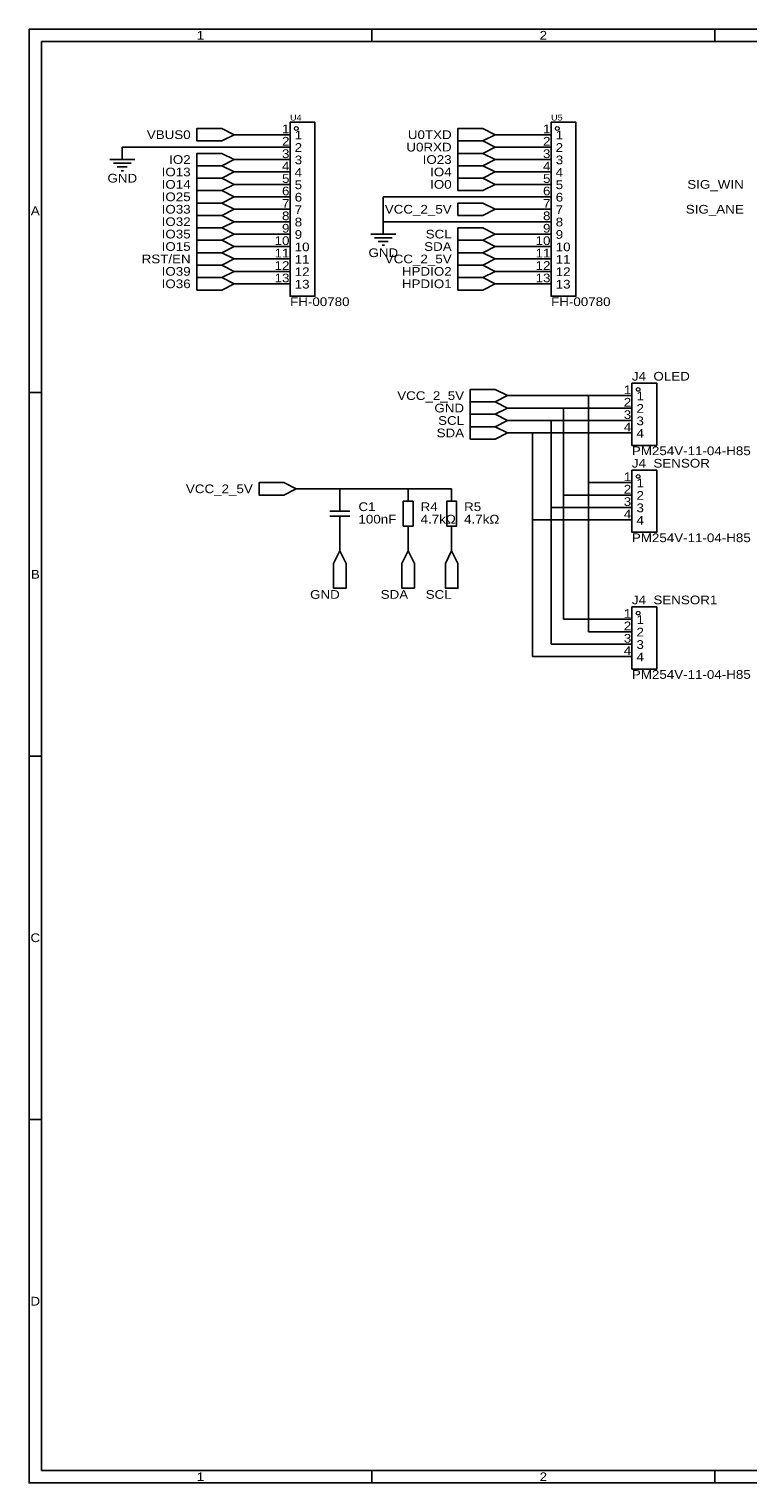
# Model space of a CAD drawing. Header units: millimetres. Extents: x 0 to 420, y 0 to 297.
# Tile 1 of 2: x 0 to 147, y 0 to 297. Entities that reach past the tile are written whole.
import ezdxf
from ezdxf.enums import TextEntityAlignment as Align

# ---------------------------------------------------------------- set-up
doc = ezdxf.new("R2010")
doc.units = ezdxf.units.MM
doc.header["$MEASUREMENT"] = 0
doc.styles.get("Standard").update_dxf_attribs({"font": 'arial.ttf'})

msp = doc.modelspace()

# ---------------------------------------------------------------- linework, layer by layer
at = {"color": 1, "true_color": 0xa00000}
for points in [[(0, 297.18), (420.37, 297.18), (420.37, 0), (0, 0)], [(2.54, 294.64), (417.83, 294.64), (417.83, 2.54), (2.54, 2.54)], [(41.91, 275.59), (39.37, 276.86), (34.29, 276.86), (34.29, 274.32), (39.37, 274.32)], [(53.34, 278.13), (58.42, 278.13), (58.42, 242.57), (53.34, 242.57)], [(95.25, 275.59), (92.71, 276.86), (87.63, 276.86), (87.63, 274.32), (92.71, 274.32)], [(106.68, 278.13), (111.76, 278.13), (111.76, 242.57), (106.68, 242.57)], [(95.25, 273.05), (92.71, 274.32), (87.63, 274.32), (87.63, 271.78), (92.71, 271.78)], [(41.91, 270.51), (39.37, 271.78), (34.29, 271.78), (34.29, 269.24), (39.37, 269.24)], [(95.25, 270.51), (92.71, 271.78), (87.63, 271.78), (87.63, 269.24), (92.71, 269.24)], [(41.91, 267.97), (39.37, 269.24), (34.29, 269.24), (34.29, 266.7), (39.37, 266.7)], [(95.25, 267.97), (92.71, 269.24), (87.63, 269.24), (87.63, 266.7), (92.71, 266.7)], [(41.91, 265.43), (39.37, 266.7), (34.29, 266.7), (34.29, 264.16), (39.37, 264.16)], [(95.25, 265.43), (92.71, 266.7), (87.63, 266.7), (87.63, 264.16), (92.71, 264.16)], [(41.91, 262.89), (39.37, 264.16), (34.29, 264.16), (34.29, 261.62), (39.37, 261.62)], [(41.91, 260.35), (39.37, 261.62), (34.29, 261.62), (34.29, 259.08), (39.37, 259.08)], [(95.25, 260.35), (92.71, 261.62), (87.63, 261.62), (87.63, 259.08), (92.71, 259.08)], [(41.91, 257.81), (39.37, 259.08), (34.29, 259.08), (34.29, 256.54), (39.37, 256.54)], [(41.91, 255.27), (39.37, 256.54), (34.29, 256.54), (34.29, 254), (39.37, 254)], [(95.25, 255.27), (92.71, 256.54), (87.63, 256.54), (87.63, 254), (92.71, 254)], [(41.91, 252.73), (39.37, 254), (34.29, 254), (34.29, 251.46), (39.37, 251.46)], [(95.25, 252.73), (92.71, 254), (87.63, 254), (87.63, 251.46), (92.71, 251.46)], [(41.91, 250.19), (39.37, 251.46), (34.29, 251.46), (34.29, 248.92), (39.37, 248.92)], [(95.25, 250.19), (92.71, 251.46), (87.63, 251.46), (87.63, 248.92), (92.71, 248.92)], [(41.91, 247.65), (39.37, 248.92), (34.29, 248.92), (34.29, 246.38), (39.37, 246.38)], [(95.25, 247.65), (92.71, 248.92), (87.63, 248.92), (87.63, 246.38), (92.71, 246.38)], [(41.91, 245.11), (39.37, 246.38), (34.29, 246.38), (34.29, 243.84), (39.37, 243.84)], [(95.25, 245.11), (92.71, 246.38), (87.63, 246.38), (87.63, 243.84), (92.71, 243.84)], [(97.79, 222.25), (95.25, 223.52), (90.17, 223.52), (90.17, 220.98), (95.25, 220.98)], [(123.19, 224.79), (128.27, 224.79), (128.27, 212.09), (123.19, 212.09)], [(97.79, 219.71), (95.25, 220.98), (90.17, 220.98), (90.17, 218.44), (95.25, 218.44)], [(97.79, 217.17), (95.25, 218.44), (90.17, 218.44), (90.17, 215.9), (95.25, 215.9)], [(97.79, 214.63), (95.25, 215.9), (90.17, 215.9), (90.17, 213.36), (95.25, 213.36)], [(123.19, 207.01), (128.27, 207.01), (128.27, 194.31), (123.19, 194.31)], [(54.61, 203.2), (52.07, 204.47), (46.99, 204.47), (46.99, 201.93), (52.07, 201.93)], [(76.45, 195.58), (76.45, 200.66), (78.49, 200.66), (78.49, 195.58)], [(85.34, 195.58), (85.34, 200.66), (87.38, 200.66), (87.38, 195.58)], [(63.5, 190.5), (62.23, 187.96), (62.23, 182.88), (64.77, 182.88), (64.77, 187.96)], [(77.47, 190.5), (76.2, 187.96), (76.2, 182.88), (78.74, 182.88), (78.74, 187.96)], [(86.36, 190.5), (85.09, 187.96), (85.09, 182.88), (87.63, 182.88), (87.63, 187.96)], [(123.19, 179.07), (128.27, 179.07), (128.27, 166.37), (123.19, 166.37)]]:
    msp.add_lwpolyline(points, close=True, dxfattribs=at)
for points in [[(70.06, 297.18), (70.06, 294.64)], [(140.12, 297.18), (140.12, 294.64)], [(16.51, 270.51), (21.59, 270.51)], [(17.27, 269.75), (20.83, 269.75)], [(18.03, 268.99), (20.07, 268.99)], [(18.8, 268.22), (19.3, 268.22)], [(69.85, 255.27), (74.93, 255.27)], [(70.61, 254.51), (74.17, 254.51)], [(71.37, 253.75), (73.41, 253.75)], [(72.14, 252.98), (72.64, 252.98)], [(0, 222.88), (2.54, 222.88)], [(63.5, 200.66), (63.5, 198.63)], [(61.47, 198.63), (65.53, 198.63)], [(65.53, 197.61), (61.47, 197.61)], [(63.5, 197.61), (63.5, 195.58)], [(0, 148.59), (2.54, 148.59)], [(0, 74.3), (2.54, 74.3)], [(70.06, 0), (70.06, 2.54)], [(140.12, 0), (140.12, 2.54)]]:
    msp.add_lwpolyline(points, dxfattribs=at)
at = {"color": 1, "true_color": 0x880000}
for points in [[(44.45, 275.59), (41.91, 275.59)], [(50.8, 275.59), (53.34, 275.59)], [(97.79, 275.59), (95.25, 275.59)], [(104.14, 275.59), (106.68, 275.59)], [(19.05, 273.05), (19.05, 270.51)], [(44.45, 270.51), (41.91, 270.51)], [(50.8, 273.05), (53.34, 273.05)], [(50.8, 270.51), (53.34, 270.51)], [(97.79, 273.05), (95.25, 273.05)], [(97.79, 270.51), (95.25, 270.51)], [(104.14, 273.05), (106.68, 273.05)], [(104.14, 270.51), (106.68, 270.51)], [(44.45, 267.97), (41.91, 267.97)], [(50.8, 267.97), (53.34, 267.97)], [(97.79, 267.97), (95.25, 267.97)], [(104.14, 267.97), (106.68, 267.97)], [(44.45, 265.43), (41.91, 265.43)], [(50.8, 265.43), (53.34, 265.43)], [(97.79, 265.43), (95.25, 265.43)], [(104.14, 265.43), (106.68, 265.43)], [(44.45, 262.89), (41.91, 262.89)], [(50.8, 262.89), (53.34, 262.89)], [(104.14, 262.89), (106.68, 262.89)], [(44.45, 260.35), (41.91, 260.35)], [(50.8, 260.35), (53.34, 260.35)], [(97.79, 260.35), (95.25, 260.35)], [(104.14, 260.35), (106.68, 260.35)], [(44.45, 257.81), (41.91, 257.81)], [(50.8, 257.81), (53.34, 257.81)], [(72.39, 257.81), (72.39, 255.27)], [(104.14, 257.81), (106.68, 257.81)], [(44.45, 255.27), (41.91, 255.27)], [(44.45, 252.73), (41.91, 252.73)], [(50.8, 255.27), (53.34, 255.27)], [(50.8, 252.73), (53.34, 252.73)], [(97.79, 255.27), (95.25, 255.27)], [(97.79, 252.73), (95.25, 252.73)], [(104.14, 255.27), (106.68, 255.27)], [(104.14, 252.73), (106.68, 252.73)], [(44.45, 250.19), (41.91, 250.19)], [(50.8, 250.19), (53.34, 250.19)], [(97.79, 250.19), (95.25, 250.19)], [(104.14, 250.19), (106.68, 250.19)], [(44.45, 247.65), (41.91, 247.65)], [(50.8, 247.65), (53.34, 247.65)], [(97.79, 247.65), (95.25, 247.65)], [(104.14, 247.65), (106.68, 247.65)], [(44.45, 245.11), (41.91, 245.11)], [(50.8, 245.11), (53.34, 245.11)], [(97.79, 245.11), (95.25, 245.11)], [(104.14, 245.11), (106.68, 245.11)], [(100.33, 222.25), (97.79, 222.25)], [(120.65, 222.25), (123.19, 222.25)], [(100.33, 219.71), (97.79, 219.71)], [(100.33, 217.17), (97.79, 217.17)], [(120.65, 219.71), (123.19, 219.71)], [(120.65, 217.17), (123.19, 217.17)], [(100.33, 214.63), (97.79, 214.63)], [(120.65, 214.63), (123.19, 214.63)], [(57.15, 203.2), (54.61, 203.2)], [(63.5, 203.2), (63.5, 200.66)], [(77.47, 203.2), (77.47, 200.66)], [(86.36, 203.2), (86.36, 200.66)], [(120.65, 204.47), (123.19, 204.47)], [(120.65, 201.93), (123.19, 201.93)], [(120.65, 199.39), (123.19, 199.39)], [(120.65, 196.85), (123.19, 196.85)], [(63.5, 193.04), (63.5, 195.58)], [(77.47, 193.04), (77.47, 195.58)], [(86.36, 193.04), (86.36, 195.58)], [(63.5, 193.04), (63.5, 190.5)], [(77.47, 193.04), (77.47, 190.5)], [(86.36, 193.04), (86.36, 190.5)], [(120.65, 176.53), (123.19, 176.53)], [(120.65, 173.99), (123.19, 173.99)], [(120.65, 171.45), (123.19, 171.45)], [(120.65, 168.91), (123.19, 168.91)]]:
    msp.add_lwpolyline(points, dxfattribs=at)
at = {"color": 1, "true_color": 0x008800}
for points in [[(44.45, 275.59), (50.8, 275.59)], [(97.79, 275.59), (104.14, 275.59)], [(19.05, 273.05), (50.8, 273.05)], [(44.45, 270.51), (50.8, 270.51)], [(97.79, 273.05), (104.14, 273.05)], [(97.79, 270.51), (104.14, 270.51)], [(44.45, 267.97), (50.8, 267.97)], [(97.79, 267.97), (104.14, 267.97)], [(44.45, 265.43), (50.8, 265.43)], [(97.79, 265.43), (104.14, 265.43)], [(44.45, 262.89), (50.8, 262.89)], [(72.39, 257.81), (72.39, 262.89)], [(72.39, 262.89), (104.14, 262.89)], [(44.45, 260.35), (50.8, 260.35)], [(97.79, 260.35), (104.14, 260.35)], [(44.45, 257.81), (50.8, 257.81)], [(72.39, 257.81), (104.14, 257.81)], [(44.45, 255.27), (50.8, 255.27)], [(44.45, 252.73), (50.8, 252.73)], [(104.14, 255.27), (97.79, 255.27)], [(97.79, 252.73), (104.14, 252.73)], [(44.45, 250.19), (50.8, 250.19)], [(97.79, 250.19), (104.14, 250.19)], [(44.45, 247.65), (50.8, 247.65)], [(97.79, 247.65), (104.14, 247.65)], [(44.45, 245.11), (50.8, 245.11)], [(97.79, 245.11), (104.14, 245.11)], [(100.33, 222.25), (114.3, 222.25)], [(114.3, 222.25), (114.3, 204.47)], [(120.65, 222.25), (114.3, 222.25)], [(100.33, 219.71), (109.22, 219.71)], [(100.33, 217.17), (106.68, 217.17)], [(106.68, 217.17), (106.68, 199.39)], [(120.65, 217.17), (106.68, 217.17)], [(109.22, 219.71), (109.22, 201.93)], [(120.65, 219.71), (109.22, 219.71)], [(100.33, 214.63), (102.87, 214.63)], [(102.87, 214.63), (102.87, 196.85)], [(120.65, 214.63), (102.87, 214.63)], [(57.15, 203.2), (63.5, 203.2)], [(77.47, 203.2), (63.5, 203.2)], [(86.36, 203.2), (77.47, 203.2)], [(114.3, 204.47), (120.65, 204.47)], [(114.3, 204.47), (114.3, 173.99)], [(106.68, 199.39), (120.65, 199.39)], [(106.68, 199.39), (106.68, 171.45)], [(109.22, 201.93), (120.65, 201.93)], [(109.22, 201.93), (109.22, 176.53)], [(102.87, 196.85), (120.65, 196.85)], [(102.87, 196.85), (102.87, 168.91)], [(109.22, 176.53), (120.65, 176.53)], [(114.3, 173.99), (120.65, 173.99)], [(106.68, 171.45), (120.65, 171.45)], [(102.87, 168.91), (120.65, 168.91)]]:
    msp.add_lwpolyline(points, dxfattribs=at)
at = {"color": 1, "lineweight": 0, "true_color": 0xa00000}
for centre in [(54.61, 276.86), (107.95, 276.86), (124.46, 223.52), (124.46, 205.74), (124.46, 177.8)]:
    msp.add_circle(centre, 0.381, dxfattribs=at)

# ---------------------------------------------------------------- texts
at = {"color": 1, "true_color": 0xa00000, "width": 1.1}
for s, p in [('1', (35.03, 295.91)), ('2', (105.09, 295.91)), ('A', (1.27, 260.03)), ('B', (1.27, 185.74)), ('C', (1.27, 111.44)), ('D', (1.27, 37.15)), ('1', (35.03, 1.27)), ('2', (105.09, 1.27))]:
    msp.add_text(s, height=1.78, dxfattribs=at).set_placement(p, align=Align.MIDDLE_CENTER)
at = {"color": 1, "true_color": 0x000080, "width": 1.1}
for s, height, p in [('U4', 1.2, (53.34, 278.13)), ('U5', 1.2, (106.68, 278.13)), ('J4_OLED', 1.778, (123.19, 224.79)), ('J4_SENSOR', 1.778, (123.19, 207.01)), ('C1', 1.778, (67.31, 198.12)), ('R4', 1.778, (80.01, 198.12)), ('R5', 1.778, (88.9, 198.12)), ('J4_SENSOR1', 1.778, (123.19, 179.07))]:
    msp.add_text(s, height=height, dxfattribs=at).set_placement(p, align=Align.BOTTOM_LEFT)
for s, p in [('VBUS0', (33.02, 275.59)), ('U0TXD', (86.36, 275.59)), ('U0RXD', (86.36, 273.05)), ('IO2', (33.02, 270.51)), ('IO23', (86.36, 270.51)), ('IO13', (33.02, 267.97)), ('IO4', (86.36, 267.97)), ('IO14', (33.02, 265.43)), ('IO0', (86.36, 265.43)), ('SIG_WIN', (146.05, 265.43)), ('IO25', (33.02, 262.89)), ('IO33', (33.02, 260.35)), ('IO32', (33.02, 257.81)), ('VCC_2_5V', (86.36, 260.35)), ('SIG_ANE', (146.05, 260.35)), ('IO35', (33.02, 255.27)), ('SCL', (86.36, 255.27)), ('IO15', (33.02, 252.73)), ('SDA', (86.36, 252.73)), ('RST/EN', (33.02, 250.19)), ('VCC_2_5V', (86.36, 250.19)), ('IO39', (33.02, 247.65)), ('HPDIO2', (86.36, 247.65)), ('IO36', (33.02, 245.11)), ('HPDIO1', (86.36, 245.11)), ('VCC_2_5V', (88.9, 222.25)), ('GND', (88.9, 219.71)), ('SCL', (88.9, 217.17)), ('SDA', (88.9, 214.63)), ('VCC_2_5V', (45.72, 203.2)), ('GND', (63.5, 181.61)), ('SDA', (77.47, 181.61)), ('SCL', (86.36, 181.61))]:
    msp.add_text(s, height=1.778, dxfattribs=at).set_placement(p, align=Align.MIDDLE_RIGHT)
at = {"color": 1, "true_color": 0x000000, "width": 1.1}
for s, height, p in [('1', 1.78, (53.21, 275.36)), ('1', 1.78, (106.55, 275.36)), ('2', 1.78, (53.21, 272.82)), ('2', 1.78, (106.55, 272.82)), ('3', 1.78, (53.21, 270.28)), ('3', 1.78, (106.55, 270.28)), ('4', 1.78, (53.21, 267.74)), ('5', 1.78, (53.21, 265.2)), ('4', 1.78, (106.55, 267.74)), ('5', 1.78, (106.55, 265.2)), ('6', 1.78, (53.21, 262.66)), ('6', 1.78, (106.55, 262.66)), ('7', 1.78, (53.21, 260.12)), ('7', 1.78, (106.55, 260.12)), ('8', 1.78, (53.21, 257.58)), ('8', 1.78, (106.55, 257.58)), ('9', 1.78, (53.21, 255.04)), ('9', 1.78, (106.55, 255.04)), ('10', 1.778, (53.21, 252.5)), ('10', 1.778, (106.55, 252.5)), ('11', 1.778, (53.21, 249.96)), ('12', 1.778, (53.21, 247.42)), ('11', 1.778, (106.55, 249.96)), ('12', 1.778, (106.55, 247.42)), ('13', 1.778, (53.21, 244.88)), ('13', 1.778, (106.55, 244.88)), ('1', 1.78, (123.06, 222.02)), ('2', 1.78, (123.06, 219.48)), ('3', 1.78, (123.06, 216.94)), ('4', 1.78, (123.06, 214.4)), ('1', 1.78, (123.06, 204.24)), ('2', 1.78, (123.06, 201.7)), ('3', 1.78, (123.06, 199.16)), ('4', 1.78, (123.06, 196.62)), ('1', 1.78, (123.06, 176.3)), ('2', 1.78, (123.06, 173.76)), ('3', 1.78, (123.06, 171.22)), ('4', 1.78, (123.06, 168.68))]:
    msp.add_text(s, height=height, dxfattribs=at).set_placement(p, align=Align.BOTTOM_RIGHT)
for s, height, p in [('1', 1.78, (54.28, 274.09)), ('1', 1.78, (107.62, 274.09)), ('2', 1.78, (54.28, 271.55)), ('2', 1.78, (107.62, 271.55)), ('3', 1.78, (54.28, 269.01)), ('3', 1.78, (107.62, 269.01)), ('4', 1.78, (54.28, 266.47)), ('4', 1.78, (107.62, 266.47)), ('5', 1.78, (54.28, 263.93)), ('5', 1.78, (107.62, 263.93)), ('6', 1.78, (54.28, 261.39)), ('6', 1.78, (107.62, 261.39)), ('8', 1.78, (54.28, 256.31)), ('7', 1.78, (54.28, 258.85)), ('8', 1.78, (107.62, 256.31)), ('7', 1.78, (107.62, 258.85)), ('9', 1.78, (54.28, 253.77)), ('9', 1.78, (107.62, 253.77)), ('10', 1.778, (54.28, 251.23)), ('10', 1.778, (107.62, 251.23)), ('11', 1.778, (54.28, 248.69)), ('11', 1.778, (107.62, 248.69)), ('12', 1.778, (54.28, 246.15)), ('12', 1.778, (107.62, 246.15)), ('13', 1.778, (54.28, 243.61)), ('13', 1.778, (107.62, 243.61)), ('1', 1.78, (124.13, 220.75)), ('2', 1.78, (124.13, 218.21)), ('3', 1.78, (124.13, 215.67)), ('4', 1.78, (124.13, 213.13)), ('1', 1.78, (124.13, 202.97)), ('2', 1.78, (124.13, 200.43)), ('3', 1.78, (124.13, 197.89)), ('4', 1.78, (124.13, 195.35)), ('1', 1.78, (124.13, 175.03)), ('2', 1.78, (124.13, 172.49)), ('4', 1.78, (124.13, 167.41)), ('3', 1.78, (124.13, 169.95))]:
    msp.add_text(s, height=height, dxfattribs=at).set_placement(p, align=Align.BOTTOM_LEFT)
at = {"color": 1, "true_color": 0x000080, "width": 1.1}
for p in [(19.05, 266.7), (72.39, 251.46)]:
    msp.add_text('GND', height=1.778, dxfattribs=at).set_placement(p, align=Align.MIDDLE_CENTER)
at = {"color": 1, "true_color": 0x0000ff, "width": 1.1}
for s, p in [('FH-00780', (53.34, 240.03)), ('FH-00780', (106.68, 240.03)), ('PM254V-11-04-H85', (123.19, 209.55)), ('100nF', (67.31, 195.58)), ('4.7kΩ', (80.01, 195.58)), ('4.7kΩ', (88.9, 195.58)), ('PM254V-11-04-H85', (123.19, 191.77)), ('PM254V-11-04-H85', (123.19, 163.83))]:
    msp.add_text(s, height=1.778, dxfattribs=at).set_placement(p, align=Align.BOTTOM_LEFT)

doc.saveas('drawing.dxf')
